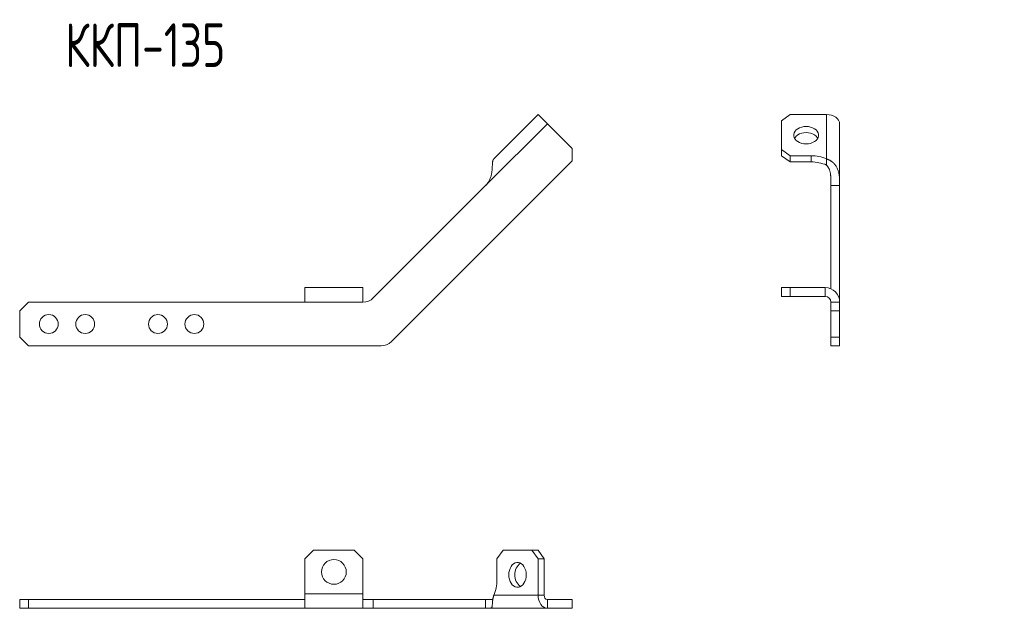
# Model space of a CAD drawing. Header units: millimetres. Extents: x -122 to 282, y -246 to 292.
# Tile 1 of 2: x -122 to 216, y -246 to -43. Entities that reach past the tile are written whole.
import ezdxf

# ---------------------------------------------------------------- set-up
doc = ezdxf.new("R2010")
doc.units = ezdxf.units.MM
doc.styles.add('SLDTEXTSTYLE3', font='TXT', dxfattribs={"width": 0.7, "bigfont": 'bigfont'})

msp = doc.modelspace()

# ---------------------------------------------------------------- linework, layer by layer
at = {"color": 7, "linetype": 'Continuous', "lineweight": 15}
for p, q in [((40.46, -91.13), (55.67, -75.92)), ((58.86, -79.1), (55.67, -75.92)), ((142.25, -75.92), (139.25, -78.04)), ((154.75, -75.92), (142.25, -75.92)), ((67.34, -87.59), (58.86, -79.1)), ((139.25, -78.04), (139.25, -87.94)), ((159.25, -100.31), (159.25, -79.1)), ((67.34, -91.83), (67.34, -87.59)), ((139.25, -87.94), (142.25, -90.06)), ((139.25, -90.06), (139.25, -87.94)), ((142.25, -92.18), (139.25, -90.06)), ((142.25, -90.06), (149.46, -90.06)), ((142.25, -90.06), (142.25, -92.18)), ((154.75, -93.25), (154.75, -91.13)), ((67.34, -91.83), (5.27, -153.9)), ((142.25, -92.18), (149.46, -92.18)), ((-0.95, -138.9), (37.64, -100.31)), ((159.25, -100.31), (156.25, -100.31)), ((156.25, -135.78), (156.25, -100.31)), ((159.25, -138.9), (159.25, -100.31)), ((-24.48, -140.37), (-24.48, -135.37)), ((-4.48, -135.37), (-24.48, -135.37)), ((-4.48, -135.37), (-4.48, -140.37)), ((139.25, -138.37), (139.25, -135.37)), ((139.25, -135.37), (142.25, -135.37)), ((142.25, -138.37), (139.25, -138.37)), ((142.25, -135.37), (142.25, -138.37)), ((142.25, -135.37), (154.25, -135.37)), ((142.25, -138.37), (154.25, -138.37)), ((-119.41, -140.37), (-122.41, -143.37)), ((-119.41, -140.37), (-24.48, -140.37)), ((156.25, -140.37), (159.25, -140.37)), ((156.25, -143.37), (156.25, -140.37)), ((159.25, -138.9), (159.25, -140.37)), ((159.25, -140.37), (159.25, -143.37)), ((-122.41, -152.37), (-122.41, -143.37)), ((159.25, -143.37), (156.25, -143.37)), ((156.25, -152.37), (156.25, -143.37)), ((159.25, -152.37), (159.25, -143.37)), ((-122.41, -152.37), (-119.41, -155.37)), ((1.73, -155.37), (-119.41, -155.37)), ((156.25, -152.37), (159.25, -152.37)), ((156.25, -155.37), (156.25, -152.37)), ((159.25, -155.37), (156.25, -155.37)), ((159.25, -152.37), (159.25, -155.37)), ((-21.48, -225.54), (-24.48, -228.54)), ((-7.48, -225.54), (-21.48, -225.54)), ((-4.48, -228.54), (-7.48, -225.54)), ((43.65, -225.54), (41.53, -228.54)), ((53.55, -225.54), (43.65, -225.54)), ((55.67, -228.54), (53.55, -225.54)), ((53.55, -225.54), (55.67, -225.54)), ((55.67, -225.54), (57.79, -228.54)), ((-24.48, -228.54), (-24.48, -240.54)), ((-4.48, -240.54), (-4.48, -228.54)), ((41.53, -228.54), (41.53, -235.76)), ((55.67, -241.04), (55.67, -228.54)), ((57.79, -228.54), (55.67, -228.54)), ((57.79, -241.04), (57.79, -228.54)), ((-122.41, -245.54), (-122.41, -242.54)), ((-122.41, -242.54), (-119.41, -242.54)), ((-119.41, -242.54), (-119.41, -245.54)), ((-119.41, -242.54), (-24.48, -242.54)), ((-24.48, -245.54), (-24.48, -240.54)), ((-4.48, -240.54), (-4.48, -245.54)), ((-4.48, -242.54), (-0.95, -242.54)), ((-0.95, -242.54), (37.64, -242.54)), ((37.64, -245.54), (37.64, -242.54)), ((67.34, -242.54), (58.86, -242.54)), ((67.34, -245.54), (67.34, -242.54)), ((-119.41, -245.54), (-122.41, -245.54)), ((-119.41, -245.54), (-24.48, -245.54)), ((-4.48, -245.54), (-24.48, -245.54)), ((-0.95, -245.54), (-4.48, -245.54)), ((-0.95, -245.54), (37.64, -245.54)), ((37.64, -245.54), (58.86, -245.54)), ((67.34, -245.54), (58.86, -245.54))]:
    msp.add_line(p, q, dxfattribs=at)
at = {"color": 7, "linetype": 'Continuous', "lineweight": 0}
for p, q in [((154.75, -91.13), (154.75, -75.92)), ((37.64, -100.31), (58.86, -79.1)), ((149.46, -92.18), (149.46, -90.06)), ((154.25, -138.37), (154.25, -135.37)), ((-4.48, -140.37), (-24.48, -140.37)), ((159.03, -138.9), (159.25, -138.9)), ((-4.48, -240.54), (-24.48, -240.54)), ((-0.95, -242.54), (-0.95, -245.54)), ((40.46, -241.04), (55.67, -241.04)), ((57.79, -241.04), (55.67, -241.04)), ((58.86, -242.54), (58.86, -245.54))]:
    msp.add_line(p, q, dxfattribs=at)
at = {"color": 7, "linetype": 'Continuous', "lineweight": 15, "flags": 128}
for points in [[(159.25, -79.1), (159.16, -78.48), (158.9, -77.88), (158.49, -77.33), (157.93, -76.85), (157.25, -76.46), (156.47, -76.16), (155.62, -75.98), (154.75, -75.92)], [(147.75, -79.99), (146.97, -80.04), (146.21, -80.19), (145.51, -80.44), (144.88, -80.77), (144.35, -81.18), (143.94, -81.65), (143.66, -82.17), (143.51, -82.71), (143.51, -83.27), (143.66, -83.81), (143.94, -84.33), (144.35, -84.8), (144.88, -85.21), (145.51, -85.55), (146.21, -85.79), (146.97, -85.94), (147.75, -86), (148.53, -85.94), (149.28, -85.79), (149.98, -85.55), (150.61, -85.21), (151.14, -84.8), (151.55, -84.33), (151.83, -83.81), (151.98, -83.27), (151.98, -82.71), (151.83, -82.17), (151.55, -81.65), (151.14, -81.18), (150.61, -80.77), (149.98, -80.44), (149.28, -80.19), (148.53, -80.04), (147.75, -79.99)], [(143.77, -84.05), (143.94, -83.77), (144.35, -83.3), (144.88, -82.89), (145.51, -82.56), (146.21, -82.31), (146.97, -82.16), (147.75, -82.11), (148.53, -82.16), (149.28, -82.31), (149.98, -82.56), (150.61, -82.89), (151.14, -83.3), (151.55, -83.77), (151.72, -84.05)], [(51.61, -234.04), (51.56, -233.26), (51.4, -232.51), (51.16, -231.81), (50.82, -231.18), (50.41, -230.65), (49.94, -230.24), (49.42, -229.96), (48.88, -229.81), (48.32, -229.81), (47.78, -229.96), (47.26, -230.24), (46.79, -230.65), (46.38, -231.18), (46.05, -231.81), (45.8, -232.51), (45.65, -233.26), (45.6, -234.04), (45.65, -234.82), (45.8, -235.58), (46.05, -236.28), (46.38, -236.91), (46.79, -237.43), (47.26, -237.85), (47.78, -238.13), (48.32, -238.28), (48.88, -238.28), (49.42, -238.13), (49.94, -237.85), (50.41, -237.43), (50.82, -236.91), (51.16, -236.28), (51.4, -235.58), (51.56, -234.82), (51.61, -234.04)], [(58.86, -245.54), (58.23, -245.46), (57.64, -245.2), (57.09, -244.78), (56.61, -244.23), (56.21, -243.54), (55.92, -242.77), (55.73, -241.92), (55.67, -241.04)]]:
    msp.add_lwpolyline(points, dxfattribs=at)
at = {"color": 7, "linetype": 'Continuous', "lineweight": 15}
for centre, radius in [((-112.41, -147.87), 3.25), ((-99.91, -147.87), 3.25), ((-74.91, -147.87), 3.25), ((-62.41, -147.87), 3.25), ((-14.48, -233.04), 4.25)]:
    msp.add_circle(centre, radius, dxfattribs=at)
for centre, radius, start, end in [((149.54, -103.27), 13.21, 66.7813, 90.3524), ((149.54, -105.39), 13.21, 66.7813, 90.3524), ((154.25, -140.37), 5, 0, 90), ((154.25, -140.37), 2, 0, 90), ((-4.48, -135.37), 5, 270, 315), ((1.73, -150.37), 5, 270, 315), ((52, -233.68), 4.3, 122.9829, 184.8989), ((28.33, -235.84), 13.21, 336.7813, 0.3524), ((52.21, -234.31), 4.5, 176.6086, 235.5096), ((59.12, -241.23), 1.34, 171.9505, 258.5782)]:
    msp.add_arc(centre, radius, start, end, dxfattribs=at)
for points, knots in [([(40.46, -91.13), (40.44, -91.16), (40.39, -91.21), (40.33, -91.29), (40.28, -91.38), (40.23, -91.47), (40.19, -91.57), (40.16, -91.67), (40.13, -91.77), (40.1, -91.87), (40.08, -91.98), (40.06, -92.09), (40.05, -92.19), (40.04, -92.3), (40.02, -92.41), (40.02, -92.51), (40.01, -92.61), (40, -92.72), (39.99, -92.81), (39.98, -93.03), (39.96, -93.37), (39.93, -93.86), (39.9, -94.37), (39.86, -94.87), (39.81, -95.38), (39.74, -95.91), (39.64, -96.46), (39.5, -97.02), (39.34, -97.56), (39.14, -98.08), (38.91, -98.57), (38.65, -99.04), (38.35, -99.49), (38.01, -99.92), (37.77, -100.18), (37.64, -100.31)], [0, 0, 0, 0, 0.020817, 0.041049, 0.060696, 0.07976, 0.09824, 0.116139, 0.133456, 0.150193, 0.16635, 0.181928, 0.19693, 0.211356, 0.225208, 0.238488, 0.251198, 0.263339, 0.274916, 0.285931, 0.33694, 0.386503, 0.434723, 0.48171, 0.527584, 0.572472, 0.623421, 0.672945, 0.721265, 0.768617, 0.815253, 0.861437, 0.907439, 0.953536, 1, 1, 1, 1]), ([(154.75, -91.13), (154.82, -91.16), (154.96, -91.21), (155.18, -91.29), (155.38, -91.38), (155.58, -91.47), (155.77, -91.57), (155.95, -91.67), (156.12, -91.77), (156.29, -91.87), (156.44, -91.98), (156.59, -92.09), (156.73, -92.19), (156.86, -92.3), (156.98, -92.41), (157.09, -92.51), (157.2, -92.61), (157.3, -92.72), (157.39, -92.81), (157.58, -93.03), (157.85, -93.37), (158.16, -93.86), (158.42, -94.37), (158.63, -94.87), (158.8, -95.38), (158.94, -95.91), (159.05, -96.46), (159.13, -97.02), (159.19, -97.56), (159.22, -98.08), (159.23, -98.57), (159.24, -99.04), (159.25, -99.49), (159.25, -99.92), (159.25, -100.18), (159.25, -100.31)], [0, 0, 0, 0, 0.020817, 0.041049, 0.060696, 0.07976, 0.09824, 0.116139, 0.133456, 0.150193, 0.16635, 0.181928, 0.19693, 0.211356, 0.225208, 0.238488, 0.251198, 0.263339, 0.274916, 0.285931, 0.33694, 0.386503, 0.434723, 0.48171, 0.527584, 0.572472, 0.623421, 0.672945, 0.721265, 0.768617, 0.815253, 0.861437, 0.907439, 0.953536, 1, 1, 1, 1]), ([(154.75, -93.25), (154.94, -93.45), (155.11, -93.66), (155.39, -94.06), (155.5, -94.26), (155.61, -94.49), (155.63, -94.54), (155.65, -94.59), (155.65, -94.59), (155.66, -94.6), (155.66, -94.61), (155.67, -94.64), (155.68, -94.66), (155.7, -94.71), (155.71, -94.74), (155.78, -94.92), (155.83, -95.07), (155.96, -95.51), (156.02, -95.82), (156.1, -96.28), (156.12, -96.44), (156.14, -96.62), (156.14, -96.64), (156.14, -96.68), (156.15, -96.7), (156.15, -96.77), (156.16, -96.82), (156.17, -96.95), (156.18, -97.04), (156.21, -97.5), (156.23, -97.86), (156.24, -98.58), (156.24, -98.93), (156.25, -99.63), (156.25, -99.98), (156.25, -100.31)], [0, 0, 0, 0, 0.125, 0.125, 0.25, 0.25, 0.28125, 0.28125, 0.285156, 0.285156, 0.289062, 0.289062, 0.296875, 0.296875, 0.3125, 0.3125, 0.375, 0.375, 0.5, 0.5, 0.5625, 0.5625, 0.570312, 0.570312, 0.578125, 0.578125, 0.59375, 0.59375, 0.625, 0.625, 0.75, 0.75, 0.875, 0.875, 1, 1, 1, 1]), ([(40.46, -241.04), (40.44, -241.12), (40.39, -241.26), (40.33, -241.47), (40.28, -241.68), (40.23, -241.88), (40.19, -242.07), (40.16, -242.25), (40.13, -242.42), (40.1, -242.58), (40.08, -242.74), (40.06, -242.89), (40.05, -243.02), (40.04, -243.15), (40.02, -243.28), (40.02, -243.39), (40.01, -243.5), (40, -243.6), (39.99, -243.69), (39.98, -243.88), (39.96, -244.14), (39.93, -244.46), (39.9, -244.72), (39.86, -244.93), (39.81, -245.1), (39.74, -245.24), (39.64, -245.35), (39.5, -245.43), (39.34, -245.48), (39.14, -245.51), (38.91, -245.53), (38.65, -245.54), (38.35, -245.54), (38.01, -245.54), (37.77, -245.54), (37.64, -245.54)], [0, 0, 0, 0, 0.020817, 0.041049, 0.060696, 0.07976, 0.09824, 0.116139, 0.133456, 0.150193, 0.16635, 0.181928, 0.19693, 0.211356, 0.225208, 0.238488, 0.251198, 0.263339, 0.274916, 0.285931, 0.33694, 0.386503, 0.434723, 0.48171, 0.527584, 0.572472, 0.623421, 0.672945, 0.721265, 0.768617, 0.815253, 0.861437, 0.907439, 0.953536, 1, 1, 1, 1]), ([(40.12, -242.48), (40.07, -242.49), (39.71, -242.55), (38.9, -242.54), (38.07, -242.54), (37.64, -242.54)], [0, 0, 0, 0, 0.069171, 0.524666, 1, 1, 1, 1])]:
    msp.add_open_spline(points, degree=3, knots=knots, dxfattribs=at)

# ---------------------------------------------------------------- texts
at = {"color": 7, "linetype": 'Continuous', "lineweight": 0, "insert": (-106.8, -44.55), "char_height": 15, "attachment_point": 1, "style": 'SLDTEXTSTYLE3'}
msp.add_mtext('\\M+1844B\\M+1844B\\M+18450-135', dxfattribs=at)

doc.saveas('drawing.dxf')
